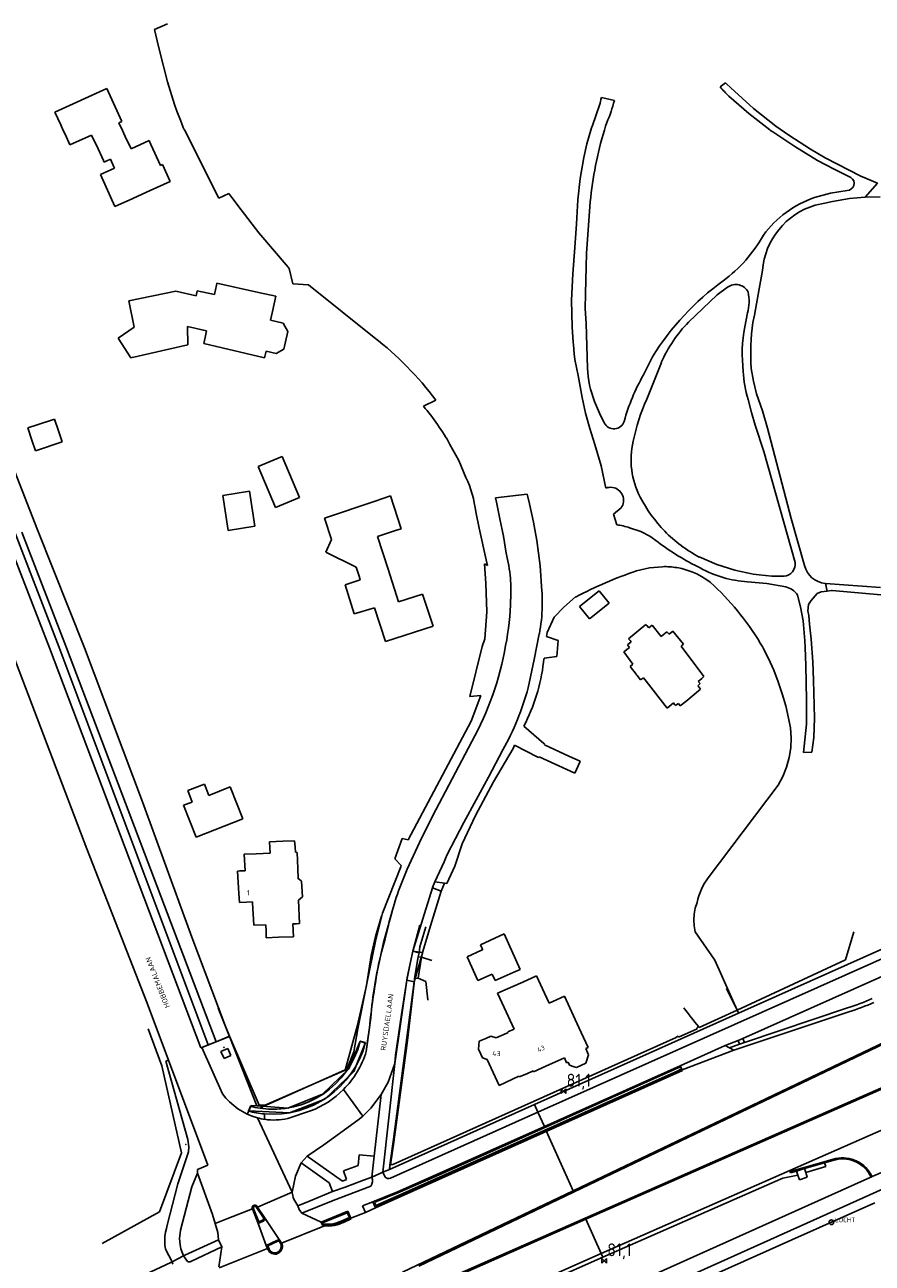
# Model space of a CAD drawing. Extents: x 145741 to 149421, y 457889 to 459999.
# Tile 3 of 84: x 145834 to 145998, y 458281 to 458520. Entities that reach past the tile are written whole.
import ezdxf
from ezdxf.enums import TextEntityAlignment as Align

# ---------------------------------------------------------------- set-up
doc = ezdxf.new("R2010")
doc.units = 0
doc.header["$LTSCALE"] = 4
doc.layers.get('0').update_dxf_attribs({"linetype": 'CONTINUOUS'})
doc.styles.add('ISO', font='ISO')
doc.styles.get("Standard").update_dxf_attribs({"font": 'ISO'})

# ---------------------------------------------------------------- blocks, each defined once
blk = doc.blocks.new('kilometerpaal')
at = {"color": 0}
for p, q in [((-0.44, 0.44), (0.44, -0.44)), ((-0.44, -0.44), (-0.44, 0.44)), ((0.44, 0.44), (-0.44, -0.44)), ((0.44, -0.44), (0.44, 0.44))]:
    blk.add_line(p, q, dxfattribs=at)
at = {"color": 0, "style": 'ISO'}
blk.add_attdef('KILOMETERPAAL', (0.59, 0.87), '', height=2.5, dxfattribs=at)

msp = doc.modelspace()

# ---------------------------------------------------------------- linework, layer by layer
at = {"linetype": 'Continuous'}
for p, q in [((145859.56, 458519.48), (145862.07, 458520.62)), ((145860.07, 458517.34), (145859.56, 458519.48)), ((145860.58, 458515.18), (145860.07, 458517.34)), ((145862.07, 458509.42), (145860.58, 458515.18)), ((145863.45, 458505.01), (145862.07, 458509.42)), ((145970.05, 458509.22), (145969.01, 458508.42)), ((145970.25, 458509.01), (145970.05, 458509.22)), ((145971.06, 458508.2), (145970.25, 458509.01)), ((145840.27, 458503.54), (145850.33, 458508.1)), ((145850.33, 458508.1), (145853.2, 458501.75)), ((145970.67, 458506.65), (145974.54, 458503.24)), ((145975.46, 458504.23), (145971.06, 458508.2)), ((145863.84, 458503.74), (145863.45, 458505.01)), ((145945.67, 458504.86), (145944.27, 458500.96)), ((145948.53, 458505.78), (145946.02, 458506.34)), ((145979.78, 458500.8), (145975.46, 458504.23)), ((145841.4, 458501.08), (145840.27, 458503.54)), ((145853.2, 458501.75), (145852.65, 458501.45)), ((145864.55, 458502), (145863.84, 458503.74)), ((145864.84, 458501.28), (145864.55, 458502)), ((145974.54, 458503.24), (145978.63, 458500.08)), ((145841.89, 458500), (145841.4, 458501.08)), ((145842.3, 458499.12), (145841.89, 458500)), ((145852.65, 458501.45), (145853.33, 458500)), ((145853.33, 458500), (145853.89, 458498.82)), ((145865.25, 458500.26), (145864.84, 458501.28)), ((145865.34, 458500.08), (145865.25, 458500.26)), ((145871.98, 458486.9), (145865.34, 458500.08)), ((145943.96, 458500.04), (145943.2, 458497.39)), ((145944.12, 458500.52), (145943.96, 458500.04)), ((145944.27, 458500.96), (145944.12, 458500.52)), ((145946.6, 458500.04), (145946.84, 458500.82)), ((145946.84, 458500.82), (145947.07, 458501.54)), ((145978.63, 458500.08), (145978.74, 458500)), ((145978.74, 458500), (145979.17, 458499.69)), ((145979.17, 458499.69), (145983.45, 458496.87)), ((145982.27, 458499.07), (145979.78, 458500.8)), ((145843.17, 458497.22), (145842.3, 458499.12)), ((145847.39, 458499.1), (145843.17, 458497.22)), ((145848.62, 458496.44), (145847.39, 458499.1)), ((145853.89, 458498.82), (145855.01, 458496.43)), ((145855.01, 458496.43), (145858.52, 458498.03)), ((145858.52, 458498.03), (145858.86, 458497.27)), ((145858.86, 458497.27), (145860.71, 458493.23)), ((145943.2, 458497.39), (145942.61, 458494.74)), ((145986.46, 458496.39), (145982.27, 458499.07)), ((145983.45, 458496.87), (145987.82, 458494.18)), ((145849.34, 458494.87), (145848.62, 458496.44)), ((145849.66, 458494.19), (145849.34, 458494.87)), ((145851.01, 458494.46), (145850.21, 458494.07)), ((145851.68, 458492.98), (145851.01, 458494.46)), ((145942.61, 458494.74), (145941.89, 458490.69)), ((145989.32, 458494.72), (145986.46, 458496.39)), ((145996.23, 458491.13), (145989.32, 458494.72)), ((145849.12, 458491.48), (145851.81, 458492.71)), ((145849.8, 458493.88), (145849.66, 458494.19)), ((145850.21, 458494.07), (145849.8, 458493.88)), ((145851.81, 458492.71), (145851.68, 458492.98)), ((145860.71, 458493.23), (145861.11, 458493.38)), ((145861.11, 458493.38), (145862.61, 458490.11)), ((145987.82, 458494.18), (145991.06, 458492.53)), ((145991.06, 458492.53), (145994.3, 458490.88)), ((145851.88, 458485.3), (145849.12, 458491.48)), ((145862.61, 458490.11), (145858.68, 458488.35)), ((145941.89, 458490.69), (145941.47, 458486.6)), ((145999.45, 458489.79), (145996.23, 458491.13)), ((145997.08, 458487.08), (145999.45, 458489.79)), ((145858.68, 458488.35), (145854.62, 458486.53)), ((145873.93, 458487.78), (145871.98, 458486.9)), ((145874.53, 458487), (145873.93, 458487.78)), ((145990.38, 458487.89), (145987.28, 458487.01)), ((145993.56, 458488.4), (145990.38, 458487.89)), ((145853.14, 458485.87), (145851.88, 458485.3)), ((145854.62, 458486.53), (145853.14, 458485.87)), ((145876.34, 458484.64), (145874.53, 458487)), ((145941.47, 458486.6), (145941.18, 458481.96)), ((145943.16, 458476.19), (145943.85, 458486.19)), ((145987.39, 458485.53), (145989.24, 458485.91)), ((145989.24, 458485.91), (145990.71, 458486.22)), ((145990.71, 458486.22), (145994.05, 458486.83)), ((145994.05, 458486.83), (145997.01, 458487.08)), ((145997.01, 458487.08), (145997.08, 458487.08)), ((145997.08, 458487.08), (145999.99, 458487.12)), ((145879.74, 458480.2), (145876.34, 458484.64)), ((145885.4, 458473.58), (145879.74, 458480.2)), ((145941.18, 458481.96), (145940.86, 458477.33)), ((145940.86, 458477.33), (145940.51, 458472.24)), ((145943.06, 458473.6), (145943.16, 458476.19)), ((145885.62, 458473.31), (145885.4, 458473.58)), ((145886.33, 458470.3), (145885.62, 458473.31)), ((145942.93, 458468.41), (145943.06, 458473.6)), ((145976.56, 458469.38), (145977.2, 458472.91)), ((145940.51, 458472.24), (145940.26, 458467.14)), ((145854.6, 458467.06), (145863.71, 458468.9)), ((145863.71, 458468.9), (145867.58, 458467.98)), ((145867.58, 458467.98), (145867.79, 458469)), ((145867.79, 458469), (145871.17, 458468.26)), ((145871.17, 458468.26), (145871.53, 458470.05)), ((145871.53, 458470.05), (145871.61, 458470.46)), ((145871.61, 458470.46), (145879.65, 458468.67)), ((145879.65, 458468.67), (145883.01, 458467.92)), ((145889.33, 458470.12), (145886.33, 458470.3)), ((145902.06, 458459.96), (145889.33, 458470.12)), ((145942.88, 458465.53), (145942.93, 458468.41)), ((145962.88, 458462.91), (145968.39, 458468.22)), ((145968.39, 458468.22), (145970.43, 458469.68)), ((145975.63, 458464.27), (145976.56, 458469.38)), ((145855.62, 458461.97), (145854.6, 458467.06)), ((145883.01, 458467.92), (145882.37, 458464.97)), ((145940.26, 458467.14), (145940.34, 458461.94)), ((145882.37, 458464.97), (145882.01, 458463.31)), ((145882.01, 458463.31), (145884.47, 458462.74)), ((145943.07, 458462.64), (145942.88, 458465.53)), ((145974.3, 458464.7), (145973.76, 458462)), ((145975.33, 458462.86), (145975.63, 458464.27)), ((145852.52, 458459.79), (145855.62, 458461.97)), ((145869.62, 458461.21), (145865.94, 458462.05)), ((145865.94, 458462.05), (145865.99, 458458.51)), ((145869.36, 458459.94), (145869.62, 458461.21)), ((145884.47, 458462.74), (145885.36, 458461.11)), ((145885.36, 458461.11), (145884.56, 458457.67)), ((145940.34, 458461.94), (145940.53, 458459.05)), ((145943.32, 458454.03), (145943.07, 458462.64)), ((145836.91, 458422.77), (145822.56, 458459.43)), ((145854.94, 458455.99), (145852.52, 458459.79)), ((145865.99, 458458.51), (145854.94, 458455.99)), ((145869.12, 458458.76), (145869.36, 458459.94)), ((145880.86, 458456.04), (145869.12, 458458.76)), ((145940.53, 458459.05), (145940.63, 458458.51)), ((145940.63, 458458.51), (145940.74, 458456.76)), ((145881.15, 458457.3), (145880.86, 458456.04)), ((145883.07, 458456.86), (145881.15, 458457.3)), ((145884.56, 458457.67), (145883.07, 458456.86)), ((145940.74, 458456.76), (145940.9, 458455.67)), ((145955.89, 458456.19), (145954.17, 458452.73)), ((145940.9, 458455.67), (145941.54, 458452.57)), ((145956.2, 458451.56), (145957.62, 458455.09)), ((145975.42, 458451.48), (145974.99, 458453.98)), ((145941.54, 458452.57), (145942.33, 458448.33)), ((145954.78, 458448.02), (145956.2, 458451.56)), ((145976.05, 458449.03), (145975.42, 458451.48)), ((145977.22, 458445.75), (145976.05, 458449.03)), ((145911.59, 458446.67), (145913.97, 458447.81)), ((145942.33, 458448.33), (145942.96, 458445.32)), ((145945.64, 458445.31), (145944.71, 458447.59)), ((145974.43, 458447.95), (145975.04, 458445.46)), ((145836.83, 458443.05), (145840.2, 458444.16)), ((145840.2, 458444.16), (145840.98, 458441.87)), ((145942.96, 458445.32), (145943.77, 458442.35)), ((145946.58, 458443.44), (145945.64, 458445.31)), ((145975.04, 458445.46), (145975.79, 458443.01)), ((145978.15, 458442.4), (145977.22, 458445.75)), ((145835.01, 458442.45), (145836.83, 458443.05)), ((145835.82, 458440.07), (145835.01, 458442.45)), ((145840.98, 458441.87), (145841.69, 458439.77)), ((145943.77, 458442.35), (145944.73, 458439.27)), ((145975.79, 458443.01), (145977.48, 458437.89)), ((145982.77, 458424.95), (145978.15, 458442.4)), ((145836.51, 458438.04), (145835.82, 458440.07)), ((145841.69, 458439.77), (145836.51, 458438.04)), ((145879.64, 458435.02), (145884.28, 458436.95)), ((145884.28, 458436.95), (145887.6, 458428.98)), ((145918.44, 458436.17), (145916.72, 458439.28)), ((145944.73, 458439.27), (145945.99, 458435.1)), ((145977.48, 458437.89), (145983.51, 458416.46)), ((145882.96, 458427.05), (145879.64, 458435.02)), ((145919.81, 458432.9), (145918.44, 458436.17)), ((145945.99, 458435.1), (145946.91, 458430.82)), ((145872.77, 458429.41), (145877.91, 458430.22)), ((145877.91, 458430.22), (145878.97, 458423.43)), ((145873.83, 458422.63), (145872.77, 458429.41)), ((145887.6, 458428.98), (145882.96, 458427.05)), ((145892.43, 458425.03), (145902.24, 458428.29)), ((145902.24, 458428.29), (145905.19, 458429.3)), ((145905.19, 458429.3), (145907.29, 458422.96)), ((145931.68, 458429.63), (145925.55, 458428.91)), ((145925.55, 458428.91), (145925.74, 458428.1)), ((145925.74, 458428.1), (145925.8, 458427.78)), ((145925.8, 458427.78), (145926.37, 458424.86)), ((145932.14, 458427.77), (145931.68, 458429.63)), ((145932.87, 458424.24), (145932.14, 458427.77)), ((145893.8, 458420.91), (145892.43, 458425.03)), ((145922.36, 458423.09), (145921.72, 458426.23)), ((145949.84, 458426.98), (145948.38, 458425.75)), ((145948.38, 458425.75), (145948.98, 458423.71)), ((145841.13, 458399.99), (145831.62, 458424.64)), ((145846.01, 458399.9), (145836.91, 458422.77)), ((145878.97, 458423.43), (145873.83, 458422.63)), ((145906.19, 458422.6), (145902.71, 458421.47)), ((145907.29, 458422.96), (145906.19, 458422.6)), ((145923.73, 458416.98), (145922.36, 458423.09)), ((145926.37, 458424.86), (145927.05, 458421.55)), ((145933.51, 458420.7), (145932.87, 458424.24)), ((145951.48, 458423.13), (145953.62, 458422.43)), ((145985.33, 458415.83), (145982.77, 458424.95)), ((145839.21, 458399.94), (145831.24, 458420.54)), ((145842.5, 458399.96), (145833.89, 458422.33)), ((145892.67, 458418.4), (145893.8, 458420.91)), ((145902.71, 458421.47), (145904.76, 458415.12)), ((145927.05, 458421.55), (145927.59, 458418.22)), ((145934.16, 458415.79), (145933.51, 458420.7)), ((145953.62, 458422.43), (145955.41, 458421.55)), ((145955.41, 458421.55), (145957, 458420.35)), ((145898.56, 458415.56), (145892.67, 458418.4)), ((145899.13, 458413.77), (145898.56, 458415.56)), ((145923.63, 458412.36), (145923.41, 458416.17)), ((145923.41, 458416.17), (145923.98, 458415.85)), ((145923.98, 458415.85), (145923.73, 458416.98)), ((145934.52, 458410.86), (145934.16, 458415.79)), ((145957.86, 458415.62), (145955.32, 458415.37)), ((145968.33, 458416.05), (145964.95, 458417.5)), ((145971.85, 458414.96), (145968.33, 458416.05)), ((145896.46, 458412.12), (145899.36, 458413.05)), ((145899.27, 458413.32), (145899.13, 458413.77)), ((145899.36, 458413.05), (145899.27, 458413.32)), ((145904.76, 458415.12), (145906.79, 458408.84)), ((145955.32, 458415.37), (145952.84, 458414.8)), ((145898.21, 458406.49), (145896.46, 458412.12)), ((145923.87, 458406.92), (145923.63, 458412.36)), ((145941.77, 458407.95), (145945.59, 458410.97)), ((145945.59, 458410.97), (145947.51, 458408.54)), ((145974.28, 458412.72), (145978.01, 458412.36)), ((145978.01, 458412.36), (145981.69, 458411.7)), ((145987.8, 458410.43), (145988.56, 458410.76)), ((145988.56, 458410.76), (145989.7, 458410.9)), ((145989.37, 458412.38), (145989.31, 458412.38)), ((145989.7, 458410.9), (145989.37, 458412.38)), ((145989.37, 458412.38), (146000, 458411.61)), ((145989.7, 458410.9), (145990.55, 458411.01)), ((145990.55, 458411.01), (145990.69, 458411.01)), ((145990.69, 458411.01), (146000.12, 458410.18)), ((145906.79, 458408.84), (145911.39, 458410.3)), ((145911.39, 458410.3), (145912.94, 458405.68)), ((145941.04, 458409.77), (145938.78, 458407.82)), ((145947.51, 458408.54), (145943.69, 458405.53)), ((145983.97, 458410.14), (145984.52, 458407.88)), ((145985.95, 458407.09), (145986.1, 458408.32)), ((145986.1, 458408.32), (145986.62, 458409.1)), ((145986.62, 458409.1), (145987.8, 458410.43)), ((145902.13, 458407.66), (145898.21, 458406.49)), ((145904.22, 458401.15), (145902.13, 458407.66)), ((145923.46, 458401.7), (145923.87, 458406.92)), ((145936.86, 458405.86), (145935.51, 458402.9)), ((145938.78, 458407.82), (145936.86, 458405.86)), ((145943.69, 458405.53), (145941.77, 458407.95)), ((145984.52, 458407.88), (145985.05, 458405.16)), ((145986.13, 458406.16), (145985.95, 458407.09)), ((145986.3, 458404.53), (145986.13, 458406.16)), ((145913.45, 458404.14), (145904.22, 458401.15)), ((145912.94, 458405.68), (145913.45, 458404.14)), ((145951.28, 458401.67), (145954.62, 458404.44)), ((145954.62, 458404.44), (145954.79, 458404.25)), ((145954.79, 458404.25), (145955.17, 458403.8)), ((145955.17, 458403.8), (145955.84, 458404.33)), ((145955.84, 458404.33), (145957.6, 458402.1)), ((145985.05, 458405.16), (145985.38, 458401.31)), ((145986.6, 458401.62), (145986.3, 458404.53)), ((145922.97, 458400.21), (145923.46, 458401.7)), ((145933, 458397.7), (145934.01, 458402.61)), ((145935.51, 458402.9), (145935.43, 458402.12)), ((145935.43, 458402.12), (145937.65, 458401.34)), ((145937.65, 458401.34), (145937.37, 458398.26)), ((145951.06, 458400.48), (145951.81, 458401.08)), ((145951.58, 458401.33), (145951.28, 458401.67)), ((145951.81, 458401.08), (145951.58, 458401.33)), ((145957.6, 458402.1), (145958.7, 458403.02)), ((145958.7, 458403.02), (145958.98, 458402.73)), ((145958.98, 458402.73), (145959.12, 458402.58)), ((145959.12, 458402.58), (145959.85, 458403.15)), ((145959.85, 458403.15), (145961.92, 458400.62)), ((145985.38, 458401.31), (145985.44, 458400.02)), ((145986.96, 458397.23), (145986.6, 458401.62)), ((145839.31, 458379.9), (145831.62, 458400.04)), ((145868.54, 458322.59), (145839.21, 458399.94)), ((145869.96, 458323.13), (145841.13, 458399.99)), ((145871.47, 458323.75), (145842.5, 458399.96)), ((145857.21, 458370.13), (145846.01, 458399.9)), ((145920.54, 458390.55), (145922.97, 458400.21)), ((145950.39, 458399.16), (145951.45, 458400.01)), ((145952.1, 458396.77), (145950.39, 458399.16)), ((145951.45, 458400.01), (145951.06, 458400.48)), ((145961.68, 458400.42), (145961.44, 458400.23)), ((145961.44, 458400.23), (145965.83, 458394.39)), ((145961.92, 458400.62), (145961.68, 458400.42)), ((145978.36, 458397.85), (145977.25, 458400.02)), ((145985.44, 458400.02), (145985.6, 458396.52)), ((145931.86, 458392.19), (145933, 458397.7)), ((145934.84, 458397.28), (145934.83, 458397.15)), ((145934.94, 458397.94), (145934.84, 458397.28)), ((145937.37, 458398.26), (145934.94, 458397.94)), ((145951.57, 458396.32), (145952.1, 458396.77)), ((145952.72, 458394.83), (145951.57, 458396.32)), ((145979.36, 458395.63), (145978.36, 458397.85)), ((145985.6, 458396.52), (145985.73, 458389.88)), ((145987.09, 458393.66), (145986.96, 458397.23)), ((145952.82, 458394.7), (145952.72, 458394.83)), ((145952.91, 458394.59), (145952.82, 458394.7)), ((145953.59, 458393.71), (145952.91, 458394.59)), ((145954.16, 458394.15), (145953.59, 458393.71)), ((145954.68, 458393.49), (145954.16, 458394.15)), ((145965.43, 458394.03), (145964.77, 458393.45)), ((145965.83, 458394.39), (145965.43, 458394.03)), ((145980.24, 458393.36), (145979.36, 458395.63)), ((145958.75, 458388.29), (145954.68, 458393.49)), ((145965.2, 458391.92), (145962.36, 458389.58)), ((145965.12, 458393.02), (145964.65, 458392.59)), ((145964.65, 458392.59), (145964.78, 458392.44)), ((145964.77, 458393.45), (145965.12, 458393.02)), ((145964.78, 458392.44), (145965.2, 458391.92)), ((145981.02, 458391.05), (145980.24, 458393.36)), ((145987.26, 458386.34), (145987.09, 458393.66)), ((145922.7, 458390.71), (145920.54, 458390.55)), ((145920.81, 458385.75), (145922.7, 458390.71)), ((145959.94, 458389.28), (145959.52, 458388.93)), ((145960.19, 458388.99), (145959.94, 458389.28)), ((145960.91, 458389.17), (145960.61, 458388.94)), ((145961.21, 458388.81), (145960.91, 458389.17)), ((145962.36, 458389.58), (145961.29, 458388.71)), ((145981.68, 458388.71), (145981.02, 458391.05)), ((145985.73, 458389.88), (145985.69, 458385.2)), ((145959.52, 458388.93), (145958.75, 458388.29)), ((145960.38, 458388.77), (145960.19, 458388.99)), ((145960.61, 458388.94), (145960.38, 458388.77)), ((145961.29, 458388.71), (145961.21, 458388.81)), ((145982.22, 458386.33), (145981.68, 458388.71)), ((145908.65, 458362.8), (145920.81, 458385.75)), ((145931.01, 458384.77), (145934.91, 458381.42)), ((145982.58, 458384.44), (145982.22, 458386.33)), ((145982.73, 458382.52), (145982.58, 458384.44)), ((145985.69, 458385.2), (145985.11, 458379.72)), ((145987.1, 458382.57), (145987.26, 458386.34)), ((145982.65, 458380.6), (145982.73, 458382.52)), ((145986.75, 458379.74), (145987.1, 458382.57)), ((145846.46, 458361.04), (145839.31, 458379.9)), ((145920.93, 458381.81), (145917.15, 458374.58)), ((145924.17, 458374.94), (145926.96, 458380.18)), ((145928.96, 458380.46), (145925.12, 458373.99)), ((145929.18, 458381.1), (145928.96, 458380.46)), ((145933.7, 458378.78), (145929.18, 458381.1)), ((145934.91, 458381.42), (145935.09, 458381.33)), ((145935.09, 458381.33), (145935.01, 458381.15)), ((145935.01, 458381.15), (145939.83, 458378.94)), ((145982.37, 458378.69), (145982.65, 458380.6)), ((145985.11, 458379.72), (145986.75, 458379.74)), ((145933.88, 458378.69), (145933.7, 458378.78)), ((145933.95, 458378.85), (145933.88, 458378.69)), ((145940.86, 458375.72), (145933.95, 458378.85)), ((145939.83, 458378.94), (145941.9, 458377.99)), ((145941.82, 458377.81), (145940.86, 458375.72)), ((145941.9, 458377.99), (145941.82, 458377.81)), ((145981.86, 458376.83), (145982.37, 458378.69)), ((145919.39, 458366.16), (145924.17, 458374.94)), ((145933.75, 458310.12), (146080.42, 458375.55)), ((145980.25, 458373.35), (145981.15, 458375.04)), ((145981.15, 458375.04), (145981.86, 458376.83)), ((145865.98, 458372.31), (145869.23, 458373.55)), ((145866.83, 458370.1), (145865.98, 458372.31)), ((145869.23, 458373.55), (145870.06, 458371.38)), ((145870.06, 458371.38), (145874.17, 458373.06)), ((145874.17, 458373.06), (145876.65, 458366.86)), ((145917.15, 458374.58), (145913.37, 458367.36)), ((145925.12, 458373.99), (145921.64, 458367.48)), ((145966.69, 458355.47), (145980.25, 458373.35)), ((145866.78, 458343.97), (145857.21, 458370.13)), ((145865.17, 458369.51), (145866.83, 458370.1)), ((145867.59, 458363.34), (145865.17, 458369.51)), ((145876.65, 458366.86), (145867.59, 458363.34)), ((145913.37, 458367.36), (145910.8, 458362.29)), ((145916.19, 458359.96), (145919.39, 458366.16)), ((145921.64, 458367.48), (145919.09, 458362)), ((145906.07, 458359.1), (145907.46, 458363.08)), ((145907.46, 458363.08), (145908.65, 458362.8)), ((145858.12, 458331.18), (145846.46, 458361.04)), ((145881.77, 458362.4), (145884.37, 458362.51)), ((145881.9, 458360.2), (145881.77, 458362.4)), ((145884.37, 458362.51), (145886.67, 458362.6)), ((145886.67, 458362.6), (145886.76, 458361.47)), ((145886.76, 458361.47), (145886.84, 458360.39)), ((145886.84, 458360.39), (145887.16, 458360.37)), ((145887.16, 458360.37), (145887.3, 458357.27)), ((145910.8, 458362.29), (145908.45, 458357.11)), ((145919.09, 458362), (145917.69, 458357.68)), ((145876.93, 458360.03), (145879.22, 458360.11)), ((145877.07, 458356.83), (145876.93, 458360.03)), ((145879.22, 458360.11), (145881.9, 458360.2)), ((145907.3, 458357.85), (145906.07, 458359.1)), ((145913.81, 458354.65), (145915.57, 458358.57)), ((145915.57, 458358.57), (145915.84, 458359.18)), ((145915.84, 458359.18), (145916.19, 458359.96)), ((145875.63, 458356.77), (145876.06, 458356.79)), ((145875.87, 458352.44), (145875.63, 458356.77)), ((145876.06, 458356.79), (145877.07, 458356.83)), ((145887.3, 458357.27), (145887.38, 458355.27)), ((145903.64, 458348.62), (145907.23, 458357.59)), ((145907.23, 458357.59), (145907.3, 458357.85)), ((145908.45, 458357.11), (145908.32, 458356.82)), ((145917.69, 458357.68), (145916.09, 458354.33)), ((146035.19, 458357.29), (145972.55, 458329.26)), ((145887.38, 458355.27), (145887.51, 458355.18)), ((145887.51, 458355.18), (145888.01, 458354.82)), ((145888.01, 458354.82), (145888.18, 458351.78)), ((145911.46, 458347.52), (145913.31, 458353.49)), ((145913.31, 458353.49), (145913.34, 458353.59)), ((145913.31, 458353.49), (145915.01, 458352.87)), ((145913.34, 458353.59), (145913.81, 458354.65)), ((145913.81, 458354.65), (145915.69, 458354.39)), ((145915.01, 458352.87), (145915.69, 458354.39)), ((145916.09, 458354.33), (145915.69, 458354.39)), ((145965.1, 458352.61), (145965.36, 458353.23)), ((145965.36, 458353.23), (145965.66, 458353.84)), ((145965.66, 458353.84), (145965.99, 458354.43)), ((145965.99, 458354.43), (145966.12, 458354.64)), ((145966.12, 458354.64), (145966.26, 458354.85)), ((145966.26, 458354.85), (145966.4, 458355.06)), ((145966.4, 458355.06), (145966.54, 458355.27)), ((145966.54, 458355.27), (145966.69, 458355.47)), ((145875.97, 458350.66), (145875.87, 458352.44)), ((145877.36, 458350.73), (145875.97, 458350.66)), ((145878.5, 458350.79), (145877.36, 458350.73)), ((145878.51, 458350.59), (145878.5, 458350.79)), ((145888.18, 458351.78), (145887.41, 458351.1)), ((145887.41, 458351.1), (145887.6, 458346.6)), ((145913.2, 458346.98), (145915.01, 458352.87)), ((145964.52, 458350.67), (145964.67, 458351.33)), ((145964.67, 458351.33), (145964.87, 458351.97)), ((145964.87, 458351.97), (145965.1, 458352.61)), ((145878.76, 458346.28), (145878.51, 458350.59)), ((145902.32, 458343.17), (145903.64, 458348.62)), ((145963.91, 458347.3), (145963.98, 458348.45)), ((145963.98, 458348.45), (145964.18, 458349.57)), ((145964.18, 458349.57), (145964.52, 458350.67)), ((145881.09, 458346.35), (145878.76, 458346.28)), ((145881.14, 458345.02), (145881.09, 458346.35)), ((145887, 458346.56), (145886.3, 458346.53)), ((145886.3, 458346.53), (145886.43, 458344.07)), ((145887.6, 458346.6), (145887, 458346.56)), ((145904.83, 458346.3), (145904.15, 458343.68)), ((145909.53, 458341.25), (145911.46, 458347.52)), ((145911.43, 458340.98), (145913.2, 458346.98)), ((145963.97, 458346.16), (145963.91, 458347.3)), ((145964.18, 458345.03), (145963.97, 458346.16)), ((145873.2, 458326.87), (145866.78, 458343.97)), ((145881.18, 458343.86), (145881.14, 458345.02)), ((145883.52, 458343.95), (145881.18, 458343.86)), ((145886.43, 458344.07), (145883.52, 458343.95)), ((145904.15, 458343.68), (145903.47, 458341.06)), ((145922.6, 458342.52), (145927.22, 458344.61)), ((145927.22, 458344.61), (145930.29, 458337.74)), ((145968, 458339.51), (145964.18, 458345.03)), ((145900.63, 458335.02), (145902.32, 458343.17)), ((145908.95, 458338.58), (145909.53, 458341.25)), ((145909.53, 458341.25), (145911.43, 458340.98)), ((145920.07, 458340.2), (145922.83, 458341.43)), ((145922.87, 458341.94), (145922.6, 458342.52)), ((145922.83, 458341.43), (145923.06, 458341.53)), ((145923.06, 458341.53), (145922.87, 458341.94)), ((145909.8, 458335.36), (145911.39, 458340.9)), ((145911.39, 458340.9), (145911.43, 458340.98)), ((145922.12, 458335.58), (145920.07, 458340.2)), ((145972.55, 458329.26), (145968, 458339.51)), ((145973.39, 458324.38), (146007.04, 458339.43)), ((145908.35, 458335.67), (145908.95, 458338.58)), ((145924.87, 458336.85), (145922.12, 458335.58)), ((145925.44, 458335.58), (145924.87, 458336.85)), ((145928.98, 458337.16), (145925.44, 458335.58)), ((145930.29, 458337.74), (145928.98, 458337.16)), ((145930.8, 458335.29), (145933.47, 458336.47)), ((145933.47, 458336.47), (145935.02, 458333.13)), ((145898.91, 458326.24), (145900.63, 458335.02)), ((145906.03, 458319.52), (145908.35, 458335.67)), ((145907.74, 458319.59), (145909.8, 458335.36)), ((145908.35, 458335.67), (145909.8, 458335.36)), ((145925.92, 458333.12), (145930.8, 458335.29)), ((145927.2, 458330.36), (145925.92, 458333.12)), ((145935.02, 458333.13), (145935.91, 458331.22)), ((145936.6, 458331.54), (145938.9, 458332.59)), ((145938.9, 458332.59), (145941.67, 458326.52)), ((145862.29, 458320.21), (145858.12, 458331.18)), ((145929.12, 458326.21), (145927.2, 458330.36)), ((145972.55, 458329.26), (145933.09, 458311.61)), ((145935.91, 458331.22), (145936.6, 458331.54)), ((146016.07, 458331), (145940.53, 458294.94)), ((145940.65, 458294.68), (146016.18, 458330.76)), ((146035.18, 458330.24), (145942.9, 458289.63)), ((146035.28, 458330.02), (145943, 458289.42)), ((145993.89, 458329.55), (145971.63, 458322.12)), ((145993.65, 458330.31), (145973.68, 458323.63)), ((145874.07, 458324.84), (145873.2, 458326.87)), ((145901.29, 458327.47), (145901.16, 458326.53)), ((145901.39, 458328.38), (145901.29, 458327.47)), ((145871.47, 458323.75), (145874.07, 458324.84)), ((145874.07, 458324.84), (145879.8, 458311.5)), ((145898.11, 458321.77), (145898.91, 458326.24)), ((145901.16, 458326.53), (145900.85, 458324.3)), ((145922.37, 458323.84), (145923.63, 458324.4)), ((145923.63, 458324.4), (145924.62, 458324.84)), ((145924.62, 458324.84), (145925.64, 458324.5)), ((145925.64, 458324.5), (145927.73, 458325.43)), ((145927.73, 458325.43), (145927.99, 458325.55)), ((145927.94, 458325.66), (145929.12, 458326.21)), ((145927.99, 458325.55), (145927.94, 458325.66)), ((145941.67, 458326.52), (145943.45, 458322.62)), ((145972.47, 458323.97), (145973.39, 458324.38)), ((145973.51, 458324.07), (145973.39, 458324.38)), ((145868.71, 458322.66), (145868.54, 458322.59)), ((145868.71, 458322.66), (145869.96, 458323.13)), ((145868.71, 458322.66), (145872.73, 458313.69)), ((145869.96, 458323.13), (145871.47, 458323.75)), ((145900.34, 458323.47), (145899.35, 458323.86)), ((145900.85, 458324.3), (145900.52, 458321.85)), ((145922.27, 458322.34), (145922.37, 458323.84)), ((145922.7, 458321.36), (145922.27, 458322.34)), ((145943.45, 458322.62), (145943, 458322.42)), ((145943, 458322.42), (145943.34, 458321.68)), ((145961.28, 458319.1), (145969.97, 458323.01)), ((145971.63, 458322.12), (145961.65, 458318.29)), ((145969.97, 458323.01), (145972.47, 458323.97)), ((145970.83, 458322.55), (145969.97, 458323.01)), ((145970.83, 458322.55), (145972.75, 458323.28)), ((145971.63, 458322.12), (145970.83, 458322.55)), ((145972.47, 458323.97), (145972.75, 458323.28)), ((145972.75, 458323.28), (145973.68, 458323.63)), ((145973.68, 458323.63), (145973.51, 458324.07)), ((145861.73, 458320), (145862.29, 458320.21)), ((145866.03, 458304.84), (145861.73, 458320)), ((145862.29, 458320.21), (145869.84, 458299.9)), ((145896.68, 458318.23), (145898.11, 458321.77)), ((145904.99, 458299.04), (145907.74, 458319.59)), ((145923.01, 458320.66), (145922.7, 458321.36)), ((145923.92, 458320.32), (145923.01, 458320.66)), ((145926.23, 458315.31), (145923.92, 458320.32)), ((145938.86, 458320.61), (145935.3, 458319)), ((145939.28, 458319.65), (145938.86, 458320.61)), ((145939.6, 458319.79), (145939.28, 458319.65)), ((145939.87, 458319.24), (145939.6, 458319.79)), ((145943.01, 458319.62), (145941.18, 458318.79)), ((145943.55, 458321.22), (145943.01, 458319.62)), ((145943.34, 458321.68), (145943.55, 458321.22)), ((145881.15, 458311.5), (145896.46, 458318.31)), ((145896.46, 458318.31), (145896.68, 458318.23)), ((145902.81, 458292.29), (145960.65, 458318.09)), ((145903.74, 458298.5), (145906.03, 458319.52)), ((145904.74, 458315.95), (145906.03, 458319.52)), ((145960.45, 458318.52), (145913.95, 458297.72)), ((145931.58, 458317.55), (145930.13, 458316.94)), ((145932.83, 458318.11), (145931.58, 458317.55)), ((145932.9, 458317.92), (145932.83, 458318.11)), ((145935.3, 458319), (145932.9, 458317.92)), ((145934.99, 458307.36), (145961.28, 458319.1)), ((145961.65, 458318.29), (145935.35, 458306.55)), ((145940.77, 458318.93), (145939.87, 458319.24)), ((145941.18, 458318.79), (145940.77, 458318.93)), ((145961.36, 458318.93), (145960.45, 458318.52)), ((145960.65, 458318.09), (145961.55, 458318.49)), ((145961.36, 458318.93), (145961.28, 458319.1)), ((145961.55, 458318.49), (145961.36, 458318.93)), ((145961.65, 458318.29), (145961.55, 458318.49)), ((145903.41, 458313.53), (145904.74, 458315.95)), ((145930.07, 458317.07), (145926.23, 458315.31)), ((145930.13, 458316.94), (145930.07, 458317.07)), ((145896.1, 458314.5), (145899.86, 458309.38)), ((145901.42, 458310.92), (145903.41, 458313.53)), ((145903.41, 458313.53), (145902.08, 458301.62)), ((145878.12, 458311.27), (145877.74, 458310.33)), ((145879.8, 458311.5), (145881.15, 458311.5)), ((145879.97, 458310.9), (145880.12, 458311.04)), ((145880.12, 458311.04), (145881.15, 458311.5)), ((145889.72, 458310.38), (145885.32, 458308.89)), ((145899.86, 458309.38), (145901.42, 458310.92)), ((145904.99, 458299.04), (145933.09, 458311.61)), ((145905.22, 458297.39), (145933.75, 458310.12)), ((145933.75, 458310.12), (145933.09, 458311.61)), ((145934.99, 458307.36), (145933.75, 458310.12)), ((145886.19, 458294.69), (145879.47, 458309.03)), ((145880.83, 458309.8), (145880.86, 458308.74)), ((145899.15, 458308.79), (145896.08, 458306.53)), ((145899.86, 458309.38), (145899.15, 458308.79)), ((145982.45, 458298.83), (146007.48, 458309.85)), ((145896.08, 458306.53), (145892.34, 458303.79)), ((145935.35, 458306.55), (145902.24, 458291.76)), ((145913.86, 458297.92), (145934.99, 458307.36)), ((145940.53, 458294.94), (145935.35, 458306.55)), ((145866.22, 458303.45), (145866.03, 458304.84)), ((145866.22, 458303.45), (145866.12, 458302.46)), ((145892.34, 458303.79), (145889.12, 458301.65)), ((145866.12, 458302.46), (145864.09, 458296.27)), ((145887.96, 458300.32), (145889.12, 458301.65)), ((145895.92, 458296.81), (145889.12, 458301.65)), ((145899.16, 458301.87), (145898.98, 458299.84)), ((145902.08, 458301.62), (145899.16, 458301.87)), ((145902.08, 458301.62), (145901.63, 458297.54)), ((145989.11, 458300.52), (145985.27, 458299.41)), ((145991.3, 458301.15), (145989.11, 458300.52)), ((145989.19, 458300.31), (145990.83, 458300.8)), ((145990.83, 458300.8), (145991.35, 458300.94)), ((145866.77, 458295.69), (145867.84, 458298.33)), ((145867.85, 458299.07), (145867.84, 458298.33)), ((145867.84, 458298.33), (145870.78, 458290.31)), ((145869.84, 458299.9), (145867.85, 458299.07)), ((145886.83, 458297.76), (145887.96, 458300.32)), ((145893.37, 458296.49), (145887.96, 458300.32)), ((145898.98, 458299.84), (145896.14, 458298.81)), ((145896.14, 458298.81), (145896.71, 458297.09)), ((145901.63, 458297.54), (145903.74, 458298.5)), ((145904.99, 458299.04), (145903.74, 458298.5)), ((145903.74, 458298.5), (145904.15, 458297.58)), ((145982.45, 458298.83), (145945.97, 458282.77)), ((145982.55, 458298.62), (145982.45, 458298.83)), ((145983.66, 458298.95), (145982.55, 458298.62)), ((145982.55, 458298.62), (145982.63, 458298.4)), ((145982.63, 458298.4), (145983.74, 458298.73)), ((145985.27, 458299.41), (145983.66, 458298.95)), ((145983.74, 458298.73), (145985.33, 458299.21)), ((145983.74, 458298.73), (145984.01, 458297.97)), ((145985.33, 458299.21), (145989.19, 458300.31)), ((145985.33, 458299.21), (145985.56, 458298.46)), ((145985.56, 458298.46), (145989.45, 458299.61)), ((145985.56, 458298.46), (145985.84, 458297.59)), ((145989.45, 458299.61), (145989.19, 458300.31)), ((146002.77, 458299.59), (145998.4, 458297.66)), ((145864.09, 458296.27), (145862.02, 458288.25)), ((145866.77, 458295.69), (145864.58, 458287.34)), ((145886.19, 458294.69), (145886.83, 458297.76)), ((145894.02, 458294.77), (145893.37, 458296.49)), ((145894.02, 458294.77), (145896.43, 458295.65)), ((145901.42, 458295.84), (145894.13, 458293.08)), ((145896.71, 458297.09), (145895.92, 458296.81)), ((145896.43, 458295.65), (145899.99, 458296.95)), ((145901.63, 458297.54), (145899.99, 458296.95)), ((145906.55, 458294.73), (145913.86, 458297.92)), ((145913.95, 458297.72), (145906.63, 458294.52)), ((145979.62, 458296.7), (145946.28, 458282.06)), ((145998.17, 458297.55), (145949.19, 458275.55)), ((146003.67, 458296.73), (145950.42, 458272.81)), ((145981.13, 458297.37), (145979.62, 458296.7)), ((145984.01, 458297.97), (145981.13, 458297.37)), ((145984.33, 458297.02), (145984.01, 458297.97)), ((145985.84, 458297.59), (145984.33, 458297.02)), ((145998.2, 458297.56), (145998.17, 458297.55)), ((145998.2, 458297.56), (145998.4, 458297.66)), ((145879.48, 458291.77), (145886.19, 458294.69)), ((145886.21, 458294.4), (145886.19, 458294.69)), ((145886.22, 458294.34), (145886.21, 458294.4)), ((145886.29, 458293.99), (145886.22, 458294.34)), ((145886.39, 458293.65), (145886.29, 458293.99)), ((145886.52, 458293.32), (145886.39, 458293.65)), ((145886.69, 458293.01), (145886.52, 458293.32)), ((145889.67, 458292.98), (145894.02, 458294.77)), ((145901.82, 458292.78), (145906.55, 458294.73)), ((145906.63, 458294.52), (145902.48, 458292.83)), ((145940.53, 458294.94), (145907.55, 458279.2)), ((145910.71, 458280.38), (145940.65, 458294.68)), ((145873.53, 458289.48), (145878.5, 458291.45)), ((145878.5, 458291.45), (145878.46, 458291.54)), ((145879.59, 458288.61), (145878.5, 458291.45)), ((145879.71, 458288.91), (145878.67, 458291.6)), ((145879.16, 458291.86), (145880.65, 458289.68)), ((145879.33, 458292), (145879.48, 458291.77)), ((145879.48, 458291.77), (145880.83, 458289.79)), ((145887.3, 458291.99), (145886.69, 458293.01)), ((145887.3, 458291.99), (145889.67, 458292.98)), ((145887.56, 458291.34), (145887.3, 458291.99)), ((145888.08, 458290.58), (145887.56, 458291.34)), ((145894.13, 458293.08), (145888.08, 458290.58)), ((145891.77, 458288.85), (145896.96, 458290.98)), ((145896.96, 458290.98), (145897.56, 458289.66)), ((145899.81, 458292.03), (145901.82, 458292.78)), ((145900.38, 458290.75), (145899.81, 458292.03)), ((145902.3, 458291.62), (145900.38, 458290.75)), ((145901.82, 458292.78), (145902.24, 458291.76)), ((145902.48, 458292.83), (145902.1, 458292.68)), ((145902.1, 458292.68), (145902.35, 458292.07)), ((145902.24, 458291.76), (145902.3, 458291.62)), ((145902.35, 458292.07), (145902.81, 458292.29)), ((145998.9, 458292.6), (145982.89, 458285.47)), ((145870.78, 458290.31), (145871.28, 458288.58)), ((145873.53, 458289.48), (145871.28, 458288.58)), ((145871.28, 458288.58), (145871.78, 458286.88)), ((145880.72, 458289.12), (145879.59, 458288.61)), ((145879.59, 458288.61), (145881.17, 458284.36)), ((145880.6, 458289.3), (145879.71, 458288.91)), ((145883.96, 458285.15), (145880.83, 458289.79)), ((145888.08, 458290.58), (145891.77, 458288.85)), ((145891.93, 458288.52), (145891.77, 458288.85)), ((145892.07, 458288.74), (145896.52, 458290.56)), ((145892.13, 458288.61), (145892.07, 458288.74)), ((145893.29, 458288.47), (145892.26, 458288.53)), ((145895.7, 458289.08), (145895.29, 458288.9)), ((145895.79, 458288.88), (145895.38, 458288.69)), ((145896.26, 458289.3), (145895.7, 458289.08)), ((145897.56, 458289.66), (145895.79, 458288.88)), ((145897.27, 458289.76), (145896.26, 458289.3)), ((145896.52, 458290.56), (145896.84, 458290.7)), ((145896.84, 458290.7), (145897.27, 458289.76)), ((145897.56, 458289.66), (145900.38, 458290.75)), ((145943, 458289.42), (145909.47, 458274.67)), ((145942.9, 458289.63), (145911.1, 458275.63)), ((145945.97, 458282.77), (145943, 458289.42)), ((145861.58, 458286.06), (145861.54, 458285.28)), ((145861.7, 458286.91), (145861.58, 458286.06)), ((145861.87, 458287.64), (145861.7, 458286.91)), ((145862.02, 458288.25), (145861.87, 458287.64)), ((145864.58, 458287.34), (145864.41, 458285.67)), ((145871.78, 458286.88), (145871.95, 458285.44)), ((145892.42, 458288.14), (145884.12, 458284.82)), ((145892.77, 458288.28), (145892.26, 458288.31)), ((145892.77, 458288.28), (145892.42, 458288.14)), ((145893.28, 458288.25), (145892.77, 458288.28)), ((145861.54, 458285.28), (145861.58, 458284.48)), ((145861.58, 458284.48), (145861.71, 458283.61)), ((145864.41, 458285.67), (145864.49, 458284.49)), ((145864.49, 458284.49), (145864.66, 458283.68)), ((145864.66, 458283.68), (145865.14, 458282.36)), ((145866.14, 458282.81), (145871.95, 458285.44)), ((145872.6, 458284.09), (145866.61, 458281.28)), ((145871.95, 458285.44), (145872.6, 458284.09)), ((145872.6, 458284.09), (145872.02, 458280.19)), ((145881.42, 458283.74), (145872.09, 458280)), ((145883.35, 458285.39), (145881.17, 458284.36)), ((145881.17, 458284.36), (145881.42, 458283.74)), ((145881.42, 458283.74), (145881.51, 458283.53)), ((145883.41, 458285.18), (145881.45, 458284.25)), ((145881.45, 458284.25), (145881.71, 458283.62)), ((145884.03, 458284.5), (145883.77, 458285.03)), ((145884.12, 458284.82), (145883.96, 458285.15)), ((145884.24, 458284.58), (145884.12, 458284.82)), ((145982.89, 458285.47), (145966.89, 458278.29)), ((145861.71, 458283.61), (145862.94, 458281.18)), ((145865.14, 458282.36), (145862.94, 458281.18)), ((145865.14, 458282.36), (145865.54, 458282.54)), ((145865.35, 458282.07), (145865.14, 458282.36)), ((145865.6, 458281.73), (145865.35, 458282.07)), ((145865.54, 458282.54), (145866.14, 458282.81)), ((145865.94, 458281.25), (145865.6, 458281.73)), ((145945.97, 458282.77), (145913.91, 458268.65)), ((145946.28, 458282.06), (145930.32, 458275.05)), ((145946.28, 458282.06), (145945.97, 458282.77)), ((145862.71, 458281.09), (145852.2, 458276.17)), ((145862.71, 458281.09), (145862.94, 458281.18)), ((145862.94, 458281.18), (145863.1, 458280.75))]:
    msp.add_line(p, q, dxfattribs=at)
for p, q in [((145884.37, 458362.51), (145881.77, 458362.4)), ((145881.77, 458362.4), (145881.9, 458360.2)), ((145886.67, 458362.6), (145884.37, 458362.51)), ((145886.76, 458361.47), (145886.67, 458362.6)), ((145886.84, 458360.39), (145886.76, 458361.47)), ((145887.16, 458360.37), (145886.84, 458360.39)), ((145887.3, 458357.27), (145887.16, 458360.37)), ((145879.22, 458360.11), (145876.93, 458360.03)), ((145876.93, 458360.03), (145877.07, 458356.83)), ((145881.9, 458360.2), (145879.22, 458360.11)), ((145876.06, 458356.79), (145875.63, 458356.77)), ((145875.63, 458356.77), (145875.87, 458352.44)), ((145877.07, 458356.83), (145876.06, 458356.79)), ((145887.38, 458355.27), (145887.3, 458357.27)), ((145887.51, 458355.18), (145887.38, 458355.27)), ((145888.01, 458354.82), (145887.51, 458355.18)), ((145888.18, 458351.78), (145888.01, 458354.82)), ((145875.87, 458352.44), (145875.97, 458350.66)), ((145875.97, 458350.66), (145877.36, 458350.73)), ((145877.36, 458350.73), (145878.5, 458350.79)), ((145878.5, 458350.79), (145878.51, 458350.59)), ((145887.41, 458351.1), (145888.18, 458351.78)), ((145887.6, 458346.6), (145887.41, 458351.1)), ((145878.51, 458350.59), (145878.76, 458346.28)), ((145905.51, 458348.93), (145903.87, 458342.93)), ((145878.76, 458346.28), (145881.09, 458346.35)), ((145881.09, 458346.35), (145881.14, 458345.02)), ((145886.3, 458346.53), (145887, 458346.56)), ((145886.43, 458344.07), (145886.3, 458346.53)), ((145887, 458346.56), (145887.6, 458346.6)), ((145902.28, 458344.13), (145903.46, 458348.02)), ((145909.53, 458341.25), (145910.86, 458346.28)), ((145912.02, 458345.96), (145910.91, 458342.1)), ((145881.14, 458345.02), (145881.18, 458343.86)), ((145881.18, 458343.86), (145883.52, 458343.95)), ((145883.52, 458343.95), (145886.43, 458344.07)), ((145901.47, 458340.43), (145902.28, 458344.13)), ((145927.22, 458344.61), (145922.6, 458342.52)), ((145930.29, 458337.74), (145927.22, 458344.61)), ((145993.23, 458339.56), (145994.89, 458345)), ((145903.87, 458342.93), (145902.7, 458337.6)), ((145908.42, 458336.18), (145909.53, 458341.25)), ((145909.53, 458341.25), (145910.74, 458340.95)), ((145910.91, 458342.1), (145910.74, 458340.95)), ((145922.83, 458341.43), (145920.07, 458340.2)), ((145922.6, 458342.52), (145922.87, 458341.94)), ((145923.06, 458341.53), (145922.83, 458341.43)), ((145922.87, 458341.94), (145923.06, 458341.53)), ((145900.59, 458334.65), (145901.47, 458340.43)), ((145910.55, 458340.19), (145909.87, 458335.95)), ((145910.74, 458340.95), (145910.55, 458340.19)), ((145910.55, 458340.19), (145911.23, 458340.08)), ((145911.23, 458340.08), (145910.58, 458336.03)), ((145913.21, 458339.47), (145911.23, 458340.08)), ((145920.07, 458340.2), (145922.12, 458335.58)), ((145972.27, 458329.85), (145993.23, 458339.56)), ((145922.12, 458335.58), (145924.87, 458336.85)), ((145924.87, 458336.85), (145925.44, 458335.58)), ((145925.44, 458335.58), (145928.98, 458337.16)), ((145928.98, 458337.16), (145930.29, 458337.74)), ((145930.8, 458335.29), (145933.47, 458336.47)), ((145933.47, 458336.47), (145935.02, 458333.13)), ((145898.85, 458326.95), (145900.59, 458334.65)), ((145905.87, 458305.36), (145909.77, 458335.1)), ((145907.32, 458329.03), (145908.35, 458335.67)), ((145908.35, 458335.67), (145908.42, 458336.18)), ((145909.77, 458335.1), (145908.48, 458324.01)), ((145909.87, 458335.95), (145909.77, 458335.1)), ((145910.58, 458336.03), (145909.87, 458335.95)), ((145910.58, 458336.03), (145912.08, 458335.43)), ((145912.08, 458335.43), (145912.41, 458331.83)), ((145925.92, 458333.12), (145930.8, 458335.29)), ((145972.27, 458329.85), (145970.21, 458334.03)), ((145912.41, 458331.83), (145912.43, 458331.81)), ((145927.2, 458330.36), (145925.92, 458333.12)), ((145935.02, 458333.13), (145935.91, 458331.22)), ((145936.6, 458331.54), (145938.9, 458332.59)), ((145938.9, 458332.59), (145941.67, 458326.52)), ((145874.03, 458324.76), (145871.86, 458330.24)), ((145929.12, 458326.21), (145927.2, 458330.36)), ((145935.91, 458331.22), (145936.6, 458331.54)), ((145964.92, 458326.49), (145972.27, 458329.85)), ((145896.42, 458318.27), (145898.85, 458326.95)), ((145906.2, 458321.18), (145907.32, 458329.03)), ((145858.3, 458326.23), (145860.96, 458319.09)), ((145868.71, 458322.66), (145874.03, 458324.76)), ((145879.35, 458311.35), (145874.03, 458324.76)), ((145901.14, 458326.45), (145900.52, 458321.85)), ((145905.52, 458299.94), (145960.48, 458324.57)), ((145922.37, 458323.84), (145923.63, 458324.4)), ((145923.63, 458324.4), (145924.62, 458324.84)), ((145924.62, 458324.84), (145925.64, 458324.5)), ((145925.64, 458324.5), (145927.73, 458325.43)), ((145927.73, 458325.43), (145927.99, 458325.55)), ((145927.94, 458325.66), (145929.12, 458326.21)), ((145927.99, 458325.55), (145927.94, 458325.66)), ((145941.67, 458326.52), (145943.45, 458322.62)), ((145960.48, 458324.62), (145960.86, 458324.8)), ((145960.48, 458324.57), (145960.48, 458324.62)), ((145960.86, 458324.8), (145960.93, 458324.61)), ((145964.52, 458326.23), (145960.93, 458324.61)), ((145964.46, 458326.42), (145964.85, 458326.61)), ((145964.52, 458326.23), (145964.46, 458326.42)), ((145964.85, 458326.61), (145964.92, 458326.49)), ((145868.69, 458322.65), (145868.71, 458322.66)), ((145872.39, 458321.84), (145873.72, 458322.45)), ((145873.72, 458322.45), (145874.33, 458321.12)), ((145899.35, 458323.86), (145897.14, 458318.51)), ((145898.11, 458318), (145900.39, 458323.6)), ((145900.39, 458323.6), (145899.35, 458323.86)), ((145908.48, 458324.01), (145905.87, 458304.36)), ((145922.27, 458322.34), (145922.37, 458323.84)), ((145922.7, 458321.36), (145922.27, 458322.34)), ((145943.45, 458322.62), (145943, 458322.42)), ((145943, 458322.42), (145943.34, 458321.68)), ((145873, 458320.51), (145872.39, 458321.84)), ((145874.33, 458321.12), (145873, 458320.51)), ((145906.03, 458319.52), (145906.2, 458321.18)), ((145923.01, 458320.66), (145922.7, 458321.36)), ((145923.92, 458320.32), (145923.01, 458320.66)), ((145926.23, 458315.31), (145923.92, 458320.32)), ((145938.86, 458320.61), (145935.3, 458319)), ((145939.28, 458319.65), (145938.86, 458320.61)), ((145939.6, 458319.79), (145939.28, 458319.65)), ((145939.87, 458319.24), (145939.6, 458319.79)), ((145943.01, 458319.62), (145941.18, 458318.79)), ((145943.55, 458321.22), (145943.01, 458319.62)), ((145943.34, 458321.68), (145943.55, 458321.22)), ((145860.96, 458319.09), (145864.79, 458302.29)), ((145881.08, 458311.52), (145896.42, 458318.27)), ((145897.14, 458318.51), (145892.05, 458313.6)), ((145892.49, 458312.63), (145898.11, 458318)), ((145931.58, 458317.55), (145930.13, 458316.94)), ((145932.83, 458318.11), (145931.58, 458317.55)), ((145932.9, 458317.92), (145932.83, 458318.11)), ((145935.3, 458319), (145932.9, 458317.92)), ((145940.77, 458318.93), (145939.87, 458319.24)), ((145941.18, 458318.79), (145940.77, 458318.93)), ((145930.07, 458317.07), (145926.23, 458315.31)), ((145930.13, 458316.94), (145930.07, 458317.07)), ((145892.05, 458313.6), (145885.35, 458310.92)), ((145885.65, 458310.01), (145892.49, 458312.63)), ((145877.83, 458310.39), (145877.57, 458309.8)), ((145878.27, 458311.42), (145877.83, 458310.39)), ((145877.83, 458310.39), (145885.65, 458310.01)), ((145879.35, 458311.35), (145878.27, 458311.42)), ((145879.56, 458311.33), (145879.35, 458311.35)), ((145879.56, 458311.33), (145881.08, 458311.52)), ((145885.35, 458310.92), (145879.56, 458311.33)), ((145905.11, 458299.88), (145905.87, 458305.36)), ((145905.87, 458304.36), (145905.24, 458299.93)), ((145864.79, 458302.29), (145860.49, 458290.84)), ((145904.99, 458299.04), (145905.11, 458299.88)), ((145905.11, 458299.88), (145905.24, 458299.93)), ((145905.24, 458299.93), (145905.48, 458300.03)), ((145905.48, 458300.03), (145905.52, 458299.94)), ((145860.49, 458290.84), (145849.41, 458284.76))]:
    msp.add_line(p, q)
at = {"linetype": 'Continuous', "lineweight": -3}
for p, q in [((145961.7, 458318.19), (145902.3, 458291.62)), ((145961.65, 458318.29), (145961.7, 458318.19)), ((145895.44, 458288.56), (145895.86, 458288.72)), ((145896.1, 458288.82), (145895.86, 458288.72)), ((145897.62, 458289.5), (145896.1, 458288.82)), ((145897.56, 458289.66), (145897.62, 458289.5)), ((145892.07, 458288.36), (145892.08, 458288.19)), ((145892.08, 458288.19), (145892.42, 458288.14)), ((145892.42, 458288.14), (145892.51, 458288.13)), ((145892.51, 458288.13), (145893.28, 458288.1))]:
    msp.add_line(p, q, dxfattribs=at)
at = {"linetype": 'Continuous'}
for centre in [(145872.99, 458322.65), (145865.62, 458303.91)]:
    msp.add_circle(centre, 0.03, dxfattribs=at)
msp.add_circle((145990.52, 458288.84), 0.45)
for centre, radius, start, end in [((145987.4, 458523.98), 24.09, 220.2449, 226.006), ((145895.93, 458517.64), 51.35, 345.5963, 347.2857), ((145922, 458512.53), 27.38, 336.3325, 345.7312), ((146015.03, 458479.28), 71.51, 163.1219, 174.4571), ((145993.57, 458489.75), 1.35, 269.6287, 57.3673), ((145991.5, 458471.78), 14.35, 106.6523, 175.4753), ((145993.87, 458467.61), 20.49, 108.7656, 143.6765), ((145953.35, 458493.05), 27.45, 306.2085, 331.0128), ((146000.99, 458427.98), 53.2, 126.2126, 147.969), ((145972.03, 458467.5), 2.69, 26.9617, 126.2456), ((145965.25, 458466.99), 9.34, 345.8036, 10.7285), ((145981.21, 458444.88), 25.71, 135.4867, 156.6001), ((146001.97, 458456.74), 28.7, 169.438, 186.7043), ((146018.68, 458456.75), 43.77, 171.9784, 183.6194), ((145864.42, 458411.13), 61.65, 36.511, 52.3644), ((145962.93, 458454.91), 19.63, 182.5609, 201.8777), ((145988.83, 458433.05), 39.86, 150.4122, 164.4566), ((145992.25, 458453.91), 18.79, 181.5764, 198.484), ((145875.64, 458416.26), 47.09, 29.262, 40.2298), ((145993.93, 458431.07), 42.66, 156.5936, 168.0962), ((145948.45, 458444.36), 2.08, 206.3025, 342.281), ((145967.12, 458436.27), 15.36, 166.4328, 207.8838), ((145899.74, 458423.53), 22.14, 7.0084, 25.0412), ((145947.8, 458428.48), 2.5, 81.2871, 110.7779), ((145947.81, 458428.48), 2.5, 51.9359, 81.4899), ((145947.8, 458428.46), 2.52, 22.7465, 52.0894), ((145947.8, 458428.46), 2.51, 324.0185, 353.3967), ((145947.79, 458428.46), 2.53, 353.4016, 22.6426), ((145977.29, 458441.12), 26.62, 206.8867, 224.4379), ((145947.58, 458412.07), 11.73, 70.5845, 83.1417), ((145989.26, 458463.91), 54.21, 233.477, 238.5236), ((145978.54, 458442.64), 28.59, 224.8519, 241.6064), ((145898.84, 458410.92), 29.67, 4.8, 14.2518), ((145958.33, 458401.66), 13.97, 80.6645, 91.9434), ((145958.32, 458401.55), 14.08, 47.5754, 80.693), ((145989.49, 458464.26), 54.62, 238.5089, 243.5171), ((145981.17, 458416.12), 2.36, 275.1473, 8.2834), ((145989.73, 458416.9), 4.53, 193.6743, 264.6034), ((145898.81, 458410.93), 29.7, 356.9395, 4.7817), ((145976.19, 458343.71), 74.82, 108.1855, 118.0228), ((145975.42, 458433.76), 21.07, 240.7895, 266.9115), ((145980.86, 458448.11), 34.35, 254.7987, 270.8788), ((145901.79, 458408.69), 32.8, 358.6855, 3.7874), ((145930.88, 458373.04), 53.65, 30.204, 46.4915), ((145980.94, 458408.16), 3.62, 33.3019, 78.1196), ((145880.86, 458410.06), 47.61, 348.2684, 359.1326), ((145902, 458408.72), 32.59, 349.2087, 358.631), ((145870.53, 458410), 57.75, 330.783, 350.4166), ((145899.22, 458401.34), 35.85, 332.4678, 353.2988), ((145879.63, 458406.49), 54.15, 330.9293, 344.6904), ((145964.7, 458332.23), 61.51, 156.4321, 166.7732), ((145975.84, 458322.68), 74.66, 165.7458, 175.6141), ((145982.67, 458367.06), 38.36, 286.6364, 294.2574), ((145982.74, 458366.87), 38.95, 286.6362, 294.2769), ((145882.5, 458328.09), 17.38, 261.6285, 345.9125), ((145882.44, 458328.25), 18.52, 265.0097, 345.0512), ((145883.42, 458327.12), 17.89, 315.1202, 342.8469), ((145882.68, 458320.91), 12.3, 215.9648, 254.8669), ((145883.41, 458327.13), 17.9, 290.6375, 315.1268), ((145882.43, 458328.51), 18.78, 255.5666, 265.1359), ((145882.58, 458328.53), 17.82, 255.506, 261.5765), ((145882.84, 458321.59), 13, 255.004, 261.2685), ((145882.69, 458320.9), 12.29, 261.4696, 282.3838), ((145992.71, 458295.06), 6.25, 24.5054, 103.0445), ((145992.71, 458295.06), 6.03, 24.4691, 103.0051), ((145899.78, 458296.91), 1.95, 326.8022, 18.8231), ((145904.83, 458298.31), 0.993, 227.0024, 293.257), ((145878.97, 458291.64), 0.514, 45.6648, 190.3426), ((145878.97, 458291.64), 0.294, 49.3764, 186.8424), ((145880.34, 458289.53), 0.337, 318.3805, 26.0067), ((145880.35, 458289.52), 0.547, 312.3689, 350.6398), ((145880.34, 458289.53), 0.561, 350.6702, 27.9394), ((145892.26, 458288.68), 0.37, 205.6413, 239.015), ((145892.27, 458288.68), 0.156, 206.701, 238.5665), ((145892.26, 458288.67), 0.139, 237.2716, 271.226), ((145893.23, 458293.66), 5.41, 270.5765, 293.4264), ((145893.23, 458293.66), 5.19, 270.6534, 293.4463), ((145892.27, 458288.69), 0.383, 239.4651, 268.231), ((145882.83, 458284.15), 1.47, 204.993, 16.9668), ((145882.83, 458284.15), 1.25, 205.2106, 16.209), ((145883.47, 458284.81), 0.596, 34.7404, 101.7214), ((145883.47, 458284.81), 0.373, 36.6836, 98.4911), ((145866.25, 458281.91), 0.726, 244.7181, 299.5685)]:
    msp.add_arc(centre, radius, start, end, dxfattribs=at)
for centre, radius, start, end in [((146068.77, 458308.65), 168.58, 170.1098, 173.9393), ((146100.09, 458435.05), 173.35, 217.1611, 218.7248)]:
    msp.add_arc(centre, radius, start, end)
at = {"linetype": 'Continuous', "lineweight": -3}
msp.add_arc((145893.23, 458293.66), 5.56, 270.5237, 293.4485, dxfattribs=at)

# ---------------------------------------------------------------- block references
for p in [(145938.7, 458314.19), (145946.57, 458281.4)]:
    msp.add_blockref('kilometerpaal', p).add_auto_attribs({'KILOMETERPAAL': '81,1'})

# ---------------------------------------------------------------- texts
for s, p in [('1', (145877.42, 458352.06)), ('43', (145924.9, 458320.96))]:
    msp.add_text(s, height=1).set_placement(p)
for s, rotation, p in [('HOBBEMALAAN', 111.6036, (145862.55, 458330.53)), ('RUYSDAELLAAN', 82.0091, (145904.28, 458321.99))]:
    msp.add_text(s, height=1, rotation=rotation).set_placement(p)
at = {"style": 'ISO'}
msp.add_text('43', height=0.9, rotation=24.3, dxfattribs=at).set_placement((145934.32, 458322.4), align=Align.MIDDLE_CENTER)
msp.add_attdef('LUCHT', (145991.22, 458288.84), 'lucht', height=0.9, dxfattribs=at)

doc.saveas('drawing.dxf')
